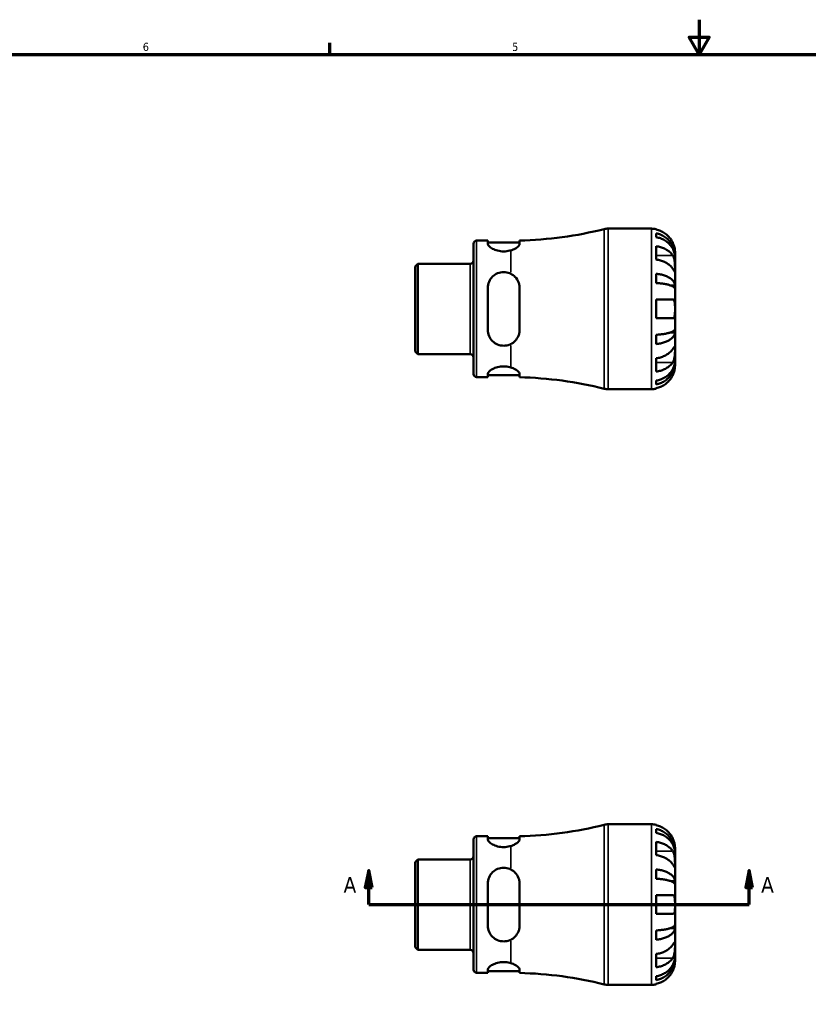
# Model space of a CAD drawing. Header units: inches. Extents: x -1.5 to 38, y -0.9 to 21.4.
# Tile 3 of 6: x 9.2 to 18.3, y 10.1 to 21.4. Entities that reach past the tile are written whole.
import ezdxf

# ---------------------------------------------------------------- set-up
doc = ezdxf.new("R2010")
doc.units = ezdxf.units.IN
doc.header["$MEASUREMENT"] = 0
for name, color, linetype, lineweight in [('Border (ANSI)', 7, 'Continuous', 70), ('Section Line (ANSI)', 7, 'Continuous', 70), ('Visible (ANSI)', 7, 'Continuous', 50), ('Visible Narrow (ANSI)', 7, 'Continuous', 35)]:
    doc.layers.add(name, color=color, linetype=linetype, lineweight=lineweight)
doc.styles.add('Label Text (ANSI)', font='tahoma.ttf')
doc.styles.add('Note Text (ANSI)', font='tahoma.ttf')

# ---------------------------------------------------------------- blocks, each defined once
blk = doc.blocks.new('Borders Default Border')
at = {"layer": 'Border (ANSI)'}
blk.add_line((12.75, 21), (12.75, 21.134), dxfattribs=at)
at = {"layer": 'Border (ANSI)', "flags": 128}
for points in [[(17, 21.4), (17, 21), (16.885, 21.2), (17.115, 21.2), (17, 21)], [(0.5, 1), (0.5, 21), (33.5, 21), (33.5, 1), (0.5, 1)]]:
    blk.add_lwpolyline(points, dxfattribs=at)
at = {"layer": 'Border (ANSI)', "color": 5, "true_color": 0x0000ff, "char_height": 0.0945, "attachment_point": 7, "style": 'Note Text (ANSI)'}
for s, insert in [('6', (10.595, 21.038)), ('5', (14.847, 21.038))]:
    blk.add_mtext(s, dxfattribs=dict(at, insert=insert))
blk = doc.blocks.new('2dTransSection0')
at = {"layer": 'Section Line (ANSI)', "linetype": 'Continuous'}
for p, q in [((13.197, 11.605), (13.157, 11.408)), ((13.197, 11.408), (13.197, 11.605)), ((13.236, 11.408), (13.197, 11.605)), ((17.577, 11.605), (17.538, 11.408)), ((17.577, 11.408), (17.577, 11.605)), ((17.616, 11.408), (17.577, 11.605)), ((13.157, 11.408), (13.236, 11.408)), ((13.197, 11.211), (13.197, 11.408)), ((17.538, 11.408), (17.616, 11.408)), ((17.577, 11.211), (17.577, 11.408)), ((13.197, 11.211), (13.549, 11.211)), ((17.225, 11.211), (17.577, 11.211))]:
    blk.add_line(p, q, dxfattribs=at)
at = {"layer": 'Section Line (ANSI)'}
blk.add_line((13.197, 11.211), (17.577, 11.211), dxfattribs=at)
at = {"layer": 'Section Line (ANSI)', "linetype": 'Continuous', "flags": 128}
for points in [[(13.236, 11.408), (13.197, 11.605), (13.157, 11.408), (13.236, 11.408)], [(17.616, 11.408), (17.577, 11.605), (17.538, 11.408), (17.616, 11.408)]]:
    blk.add_lwpolyline(points, dxfattribs=at)
at = {"layer": 'Section Line (ANSI)'}
for points in [[(13.236, 11.408), (13.197, 11.605), (13.157, 11.408), (13.236, 11.408)], [(17.616, 11.408), (17.577, 11.605), (17.538, 11.408), (17.616, 11.408)]]:
    blk.add_solid(points, dxfattribs=at)
at = {"layer": 'Section Line (ANSI)', "char_height": 0.18, "attachment_point": 7, "style": 'Label Text (ANSI)'}
for insert in [(12.907, 11.349), (17.714, 11.349)]:
    blk.add_mtext('A', dxfattribs=dict(at, insert=insert))

msp = doc.modelspace()

# ---------------------------------------------------------------- linework, layer by layer
at = {"layer": 'Visible (ANSI)'}
for p, q in [((15.951, 18.995), (16.451, 18.995)), ((16.505, 18.989), (16.505, 18.983)), ((16.505, 18.94), (16.505, 18.895)), ((14.438, 18.856), (14.567, 18.856)), ((14.567, 18.856), (14.567, 18.818)), ((14.567, 18.835), (14.933, 18.835)), ((14.933, 18.819), (14.933, 18.857)), ((14.402, 17.32), (14.402, 18.82)), ((16.505, 18.792), (16.505, 18.639)), ((16.722, 18.682), (16.722, 18.724)), ((16.722, 18.682), (16.721, 18.682)), ((16.722, 18.666), (16.722, 18.682)), ((16.722, 18.533), (16.722, 18.666)), ((13.732, 18.559), (13.763, 18.59)), ((13.732, 17.581), (13.732, 18.559)), ((13.763, 18.59), (14.365, 18.59)), ((13.763, 18.59), (13.763, 17.549)), ((16.722, 18.34), (16.722, 18.533)), ((16.505, 18.475), (16.505, 18.367)), ((14.567, 18.311), (14.567, 17.829)), ((14.933, 17.829), (14.933, 18.311)), ((16.722, 18.34), (16.674, 18.34)), ((16.722, 18.301), (16.722, 18.34)), ((16.722, 18.07), (16.722, 18.301)), ((16.505, 18.178), (16.505, 17.962)), ((16.505, 18.178), (16.696, 18.178)), ((16.722, 17.839), (16.722, 18.07)), ((16.696, 17.962), (16.505, 17.962)), ((16.722, 17.8), (16.674, 17.8)), ((16.722, 17.8), (16.722, 17.839)), ((16.722, 17.607), (16.722, 17.8)), ((16.505, 17.772), (16.505, 17.665)), ((13.732, 17.581), (13.763, 17.549)), ((16.722, 17.473), (16.722, 17.607)), ((13.763, 17.549), (14.365, 17.549)), ((16.505, 17.501), (16.505, 17.348)), ((16.722, 17.457), (16.722, 17.473)), ((16.722, 17.457), (16.721, 17.457)), ((16.722, 17.415), (16.722, 17.457)), ((14.438, 17.284), (14.567, 17.284)), ((14.567, 17.321), (14.567, 17.284)), ((14.567, 17.305), (14.933, 17.305)), ((14.933, 17.282), (14.933, 17.32)), ((16.505, 17.244), (16.505, 17.2)), ((15.951, 17.145), (16.451, 17.145)), ((16.505, 17.157), (16.505, 17.15)), ((15.951, 12.136), (16.451, 12.136)), ((16.505, 12.131), (16.505, 12.124)), ((16.505, 12.081), (16.505, 12.037)), ((14.402, 10.461), (14.402, 11.961)), ((14.438, 11.997), (14.567, 11.997)), ((14.567, 11.997), (14.567, 11.959)), ((14.567, 11.976), (14.933, 11.976)), ((14.933, 11.961), (14.933, 11.998)), ((16.505, 11.933), (16.505, 11.78)), ((16.722, 11.823), (16.721, 11.823)), ((16.722, 11.823), (16.722, 11.866)), ((16.722, 11.807), (16.722, 11.823)), ((16.722, 11.674), (16.722, 11.807)), ((13.732, 11.7), (13.763, 11.731)), ((13.732, 10.722), (13.732, 11.7)), ((13.763, 11.731), (14.365, 11.731)), ((13.763, 11.731), (13.763, 10.69)), ((16.505, 11.616), (16.505, 11.509)), ((16.722, 11.481), (16.722, 11.674)), ((14.567, 11.452), (14.567, 10.97)), ((14.933, 10.97), (14.933, 11.452)), ((16.722, 11.481), (16.674, 11.481)), ((16.722, 11.442), (16.722, 11.481)), ((16.722, 11.211), (16.722, 11.442)), ((16.505, 11.319), (16.505, 11.103)), ((16.505, 11.319), (16.696, 11.319)), ((16.722, 10.98), (16.722, 11.211)), ((16.696, 11.103), (16.505, 11.103)), ((16.505, 10.913), (16.505, 10.806)), ((16.722, 10.941), (16.674, 10.941)), ((16.722, 10.941), (16.722, 10.98)), ((16.722, 10.748), (16.722, 10.941)), ((13.732, 10.722), (13.763, 10.69)), ((13.763, 10.69), (14.365, 10.69)), ((16.722, 10.615), (16.722, 10.748)), ((16.505, 10.642), (16.505, 10.489)), ((16.722, 10.599), (16.721, 10.599)), ((16.722, 10.599), (16.722, 10.615)), ((16.722, 10.556), (16.722, 10.599)), ((14.567, 10.463), (14.567, 10.425)), ((14.567, 10.446), (14.933, 10.446)), ((14.933, 10.424), (14.933, 10.461)), ((14.438, 10.425), (14.567, 10.425)), ((16.505, 10.385), (16.505, 10.341)), ((15.951, 10.286), (16.451, 10.286)), ((16.505, 10.298), (16.505, 10.291))]:
    msp.add_line(p, q, dxfattribs=at)
for centre, radius, start, end in [((14.832, 23.256), 4.4, 271.3185, 284.1319), ((15.951, 18.81), 0.185, 90, 104.1319), ((16.451, 18.724), 0.27, 78.463, 90), ((14.438, 18.82), 0.0364, 90, 180), ((14.365, 18.627), 0.0364, 270, 0), ((14.365, 17.513), 0.0364, 0, 90), ((14.438, 17.32), 0.0364, 180, 270), ((14.832, 12.884), 4.4, 75.8681, 88.6815), ((15.951, 17.33), 0.185, 255.8681, 270), ((16.451, 17.415), 0.27, 270, 281.537), ((15.951, 11.951), 0.185, 90, 104.1319), ((16.451, 11.866), 0.27, 78.463, 90), ((14.832, 16.397), 4.4, 271.3185, 284.1319), ((14.438, 11.961), 0.0364, 90, 180), ((14.365, 11.768), 0.0364, 270, 0), ((14.365, 10.654), 0.0364, 0, 90), ((14.438, 10.461), 0.0364, 180, 270), ((14.832, 6.025), 4.4, 75.8681, 88.6815), ((15.951, 10.471), 0.185, 255.8681, 270), ((16.451, 10.556), 0.27, 270, 281.537)]:
    msp.add_arc(centre, radius, start, end, dxfattribs=at)
for points, knots in [([(16.696, 18.833), (16.69, 18.844), (16.684, 18.856), (16.666, 18.883), (16.654, 18.897), (16.63, 18.921), (16.616, 18.933), (16.586, 18.953), (16.57, 18.961), (16.54, 18.974), (16.523, 18.979), (16.505, 18.983)], [3.3710401, 3.3710401, 3.3710401, 3.3710401, 3.4664759, 3.4664759, 3.5945092, 3.5945092, 3.7217811, 3.7217811, 3.849053, 3.849053, 3.9723605, 3.9723605, 3.9723605, 3.9723605]), ([(16.505, 18.94), (16.523, 18.936), (16.54, 18.931), (16.57, 18.919), (16.586, 18.911), (16.617, 18.891), (16.631, 18.88), (16.654, 18.857), (16.666, 18.843), (16.686, 18.814), (16.695, 18.798), (16.708, 18.768), (16.713, 18.751), (16.72, 18.716), (16.722, 18.698), (16.722, 18.682)], [0.1303364, 0.1303364, 0.1303364, 0.1303364, 0.2540584, 0.2540584, 0.381276, 0.381276, 0.5084936, 0.5084936, 0.6360304, 0.6360304, 0.7635673, 0.7635673, 0.8915914, 0.8915914, 1.0196155, 1.0196155, 1.0196155, 1.0196155]), ([(16.722, 18.666), (16.722, 18.681), (16.72, 18.696), (16.713, 18.727), (16.708, 18.743), (16.695, 18.769), (16.686, 18.783), (16.666, 18.809), (16.654, 18.822), (16.631, 18.842), (16.617, 18.852), (16.586, 18.87), (16.57, 18.877), (16.54, 18.888), (16.523, 18.892), (16.505, 18.895)], [3.0637481, 3.0637481, 3.0637481, 3.0637481, 3.1917723, 3.1917723, 3.3197964, 3.3197964, 3.4473332, 3.4473332, 3.57487, 3.57487, 3.7020877, 3.7020877, 3.8293053, 3.8293053, 3.9530272, 3.9530272, 3.9530272, 3.9530272]), ([(16.722, 18.724), (16.722, 18.724), (16.722, 18.725), (16.722, 18.73), (16.722, 18.733), (16.721, 18.745), (16.72, 18.754), (16.717, 18.772), (16.715, 18.78), (16.711, 18.795), (16.708, 18.801), (16.704, 18.815), (16.701, 18.821), (16.697, 18.83), (16.696, 18.831), (16.696, 18.833)], [-1.9083114, -1.9083114, -1.9083114, -1.9083114, -1.8410665, -1.8410665, -1.767715, -1.767715, -1.6603296, -1.6603296, -1.5872685, -1.5872685, -1.5326102, -1.5326102, -1.476028, -1.476028, -1.4636078, -1.4636078, -1.4636078, -1.4636078]), ([(14.832, 18.744), (14.828, 18.743), (14.824, 18.742), (14.797, 18.735), (14.773, 18.732), (14.75, 18.732), (14.727, 18.732), (14.702, 18.735), (14.658, 18.746), (14.638, 18.754), (14.606, 18.771), (14.591, 18.781), (14.572, 18.801), (14.567, 18.811), (14.567, 18.818)], [-0.2104789, -0.2104789, -0.2104789, -0.2104789, -0.1767922, -0.1767922, 0, 0, 0, 0.1767922, 0.1767922, 0.3535843, 0.3535843, 0.5453728, 0.5453728, 0.7371612, 0.7371612, 0.7371612, 0.7371612]), ([(14.933, 18.819), (14.933, 18.818), (14.933, 18.816), (14.932, 18.813), (14.932, 18.811), (14.929, 18.805), (14.925, 18.799), (14.911, 18.784), (14.897, 18.773), (14.866, 18.756), (14.85, 18.749), (14.832, 18.744)], [-0.5490738, -0.5490738, -0.5490738, -0.5490738, -0.5114183, -0.5114183, -0.4703594, -0.4703594, -0.3632409, -0.3632409, -0.1585456, -0.1585456, -0.0000312, -0.0000312, -0.0000312, -0.0000312]), ([(16.505, 18.792), (16.523, 18.789), (16.54, 18.786), (16.57, 18.777), (16.586, 18.771), (16.616, 18.756), (16.63, 18.748), (16.654, 18.731), (16.666, 18.721), (16.684, 18.702), (16.69, 18.694), (16.696, 18.686)], [0.1303408, 0.1303408, 0.1303408, 0.1303408, 0.2536482, 0.2536482, 0.3809202, 0.3809202, 0.5081921, 0.5081921, 0.6362254, 0.6362254, 0.7316612, 0.7316612, 0.7316612, 0.7316612]), ([(16.696, 18.533), (16.69, 18.541), (16.684, 18.549), (16.666, 18.568), (16.654, 18.578), (16.63, 18.595), (16.616, 18.603), (16.586, 18.618), (16.57, 18.624), (16.54, 18.633), (16.523, 18.636), (16.505, 18.639)], [3.3710401, 3.3710401, 3.3710401, 3.3710401, 3.4664759, 3.4664759, 3.5945092, 3.5945092, 3.7217811, 3.7217811, 3.849053, 3.849053, 3.9723605, 3.9723605, 3.9723605, 3.9723605]), ([(16.696, 18.686), (16.697, 18.683), (16.699, 18.681), (16.703, 18.673), (16.706, 18.667), (16.711, 18.654), (16.713, 18.647), (16.717, 18.629), (16.719, 18.618), (16.721, 18.594), (16.721, 18.581), (16.722, 18.555), (16.722, 18.543), (16.722, 18.533)], [-0.4426933, -0.4426933, -0.4426933, -0.4426933, -0.4134358, -0.4134358, -0.356428, -0.356428, -0.2966362, -0.2966362, -0.2128548, -0.2128548, -0.1090118, -0.1090118, 0, 0, 0, 0]), ([(14.567, 18.311), (14.567, 18.335), (14.572, 18.36), (14.591, 18.406), (14.606, 18.426), (14.638, 18.458), (14.658, 18.471), (14.702, 18.489), (14.727, 18.494), (14.773, 18.494), (14.797, 18.489), (14.824, 18.478), (14.828, 18.477), (14.832, 18.475)], [0.7103226, 0.7103226, 0.7103226, 0.7103226, 0.902111, 0.902111, 1.0938995, 1.0938995, 1.2706916, 1.2706916, 1.4474838, 1.4474838, 1.624276, 1.624276, 1.6579627, 1.6579627, 1.6579627, 1.6579627]), ([(16.722, 18.533), (16.722, 18.527), (16.722, 18.522), (16.722, 18.513), (16.722, 18.51), (16.721, 18.503), (16.721, 18.501), (16.718, 18.501), (16.717, 18.503), (16.712, 18.508), (16.71, 18.511), (16.706, 18.518), (16.703, 18.522), (16.699, 18.528), (16.697, 18.53), (16.696, 18.533)], [0, 0, 0, 0, 0.0605809, 0.0605809, 0.1253161, 0.1253161, 0.2148329, 0.2148329, 0.2996129, 0.2996129, 0.3587788, 0.3587788, 0.416121, 0.416121, 0.4421601, 0.4421601, 0.4421601, 0.4421601]), ([(14.832, 18.475), (14.85, 18.465), (14.866, 18.454), (14.898, 18.422), (14.912, 18.4), (14.926, 18.364), (14.929, 18.351), (14.932, 18.329), (14.933, 18.32), (14.933, 18.311)], [-0.5509608, -0.5509608, -0.5509608, -0.5509608, -0.3906836, -0.3906836, -0.1798773, -0.1798773, -0.074421, -0.074421, 0, 0, 0, 0]), ([(16.505, 18.475), (16.523, 18.473), (16.54, 18.47), (16.57, 18.464), (16.586, 18.459), (16.617, 18.449), (16.631, 18.443), (16.654, 18.431), (16.666, 18.424), (16.686, 18.409), (16.695, 18.4), (16.708, 18.385), (16.713, 18.376), (16.72, 18.357), (16.722, 18.348), (16.722, 18.34)], [0.1303364, 0.1303364, 0.1303364, 0.1303364, 0.2540584, 0.2540584, 0.381276, 0.381276, 0.5084936, 0.5084936, 0.6360304, 0.6360304, 0.7635673, 0.7635673, 0.8915914, 0.8915914, 1.0196155, 1.0196155, 1.0196155, 1.0196155]), ([(16.722, 18.301), (16.722, 18.305), (16.72, 18.31), (16.713, 18.319), (16.708, 18.323), (16.695, 18.331), (16.686, 18.335), (16.666, 18.342), (16.654, 18.346), (16.631, 18.352), (16.617, 18.355), (16.586, 18.36), (16.57, 18.362), (16.54, 18.365), (16.523, 18.367), (16.505, 18.367)], [3.0637481, 3.0637481, 3.0637481, 3.0637481, 3.1917723, 3.1917723, 3.3197964, 3.3197964, 3.4473332, 3.4473332, 3.57487, 3.57487, 3.7020877, 3.7020877, 3.8293053, 3.8293053, 3.9530272, 3.9530272, 3.9530272, 3.9530272]), ([(16.696, 18.178), (16.698, 18.178), (16.701, 18.178), (16.705, 18.176), (16.707, 18.175), (16.711, 18.171), (16.712, 18.169), (16.717, 18.16), (16.719, 18.153), (16.721, 18.135), (16.721, 18.124), (16.722, 18.098), (16.722, 18.084), (16.722, 18.07)], [-0.4452054, -0.4452054, -0.4452054, -0.4452054, -0.3984229, -0.3984229, -0.3559674, -0.3559674, -0.3036169, -0.3036169, -0.2118158, -0.2118158, -0.1090953, -0.1090953, 0, 0, 0, 0]), ([(16.722, 18.07), (16.722, 18.06), (16.722, 18.05), (16.722, 18.029), (16.722, 18.019), (16.72, 18), (16.72, 17.992), (16.716, 17.979), (16.715, 17.974), (16.711, 17.968), (16.709, 17.966), (16.705, 17.964), (16.703, 17.963), (16.699, 17.962), (16.698, 17.962), (16.696, 17.962)], [0, 0, 0, 0, 0.0768243, 0.0768243, 0.1637869, 0.1637869, 0.2479976, 0.2479976, 0.3213706, 0.3213706, 0.3674486, 0.3674486, 0.4091524, 0.4091524, 0.4402254, 0.4402254, 0.4402254, 0.4402254]), ([(14.832, 17.665), (14.828, 17.663), (14.824, 17.661), (14.797, 17.65), (14.773, 17.646), (14.75, 17.646), (14.727, 17.646), (14.702, 17.65), (14.658, 17.668), (14.638, 17.682), (14.606, 17.713), (14.591, 17.734), (14.572, 17.78), (14.567, 17.805), (14.567, 17.829)], [-0.2104789, -0.2104789, -0.2104789, -0.2104789, -0.1767922, -0.1767922, 0, 0, 0, 0.1767922, 0.1767922, 0.3535843, 0.3535843, 0.5453728, 0.5453728, 0.7371612, 0.7371612, 0.7371612, 0.7371612]), ([(14.933, 17.829), (14.933, 17.824), (14.933, 17.82), (14.932, 17.81), (14.932, 17.805), (14.929, 17.787), (14.925, 17.774), (14.911, 17.738), (14.897, 17.717), (14.866, 17.686), (14.85, 17.674), (14.832, 17.665)], [-0.5490428, -0.5490428, -0.5490428, -0.5490428, -0.5113907, -0.5113907, -0.4703354, -0.4703354, -0.3632255, -0.3632255, -0.1585355, -0.1585355, 0, 0, 0, 0]), ([(16.505, 17.772), (16.523, 17.773), (16.54, 17.774), (16.57, 17.778), (16.586, 17.78), (16.617, 17.785), (16.631, 17.788), (16.654, 17.794), (16.666, 17.797), (16.686, 17.805), (16.695, 17.809), (16.708, 17.817), (16.713, 17.821), (16.72, 17.83), (16.722, 17.835), (16.722, 17.839)], [0.1303364, 0.1303364, 0.1303364, 0.1303364, 0.2540584, 0.2540584, 0.381276, 0.381276, 0.5084936, 0.5084936, 0.6360304, 0.6360304, 0.7635673, 0.7635673, 0.8915914, 0.8915914, 1.0196155, 1.0196155, 1.0196155, 1.0196155]), ([(16.722, 17.8), (16.722, 17.792), (16.72, 17.782), (16.713, 17.764), (16.708, 17.755), (16.695, 17.739), (16.686, 17.731), (16.666, 17.716), (16.654, 17.709), (16.631, 17.697), (16.617, 17.691), (16.586, 17.68), (16.57, 17.676), (16.54, 17.67), (16.523, 17.667), (16.505, 17.665)], [3.0637481, 3.0637481, 3.0637481, 3.0637481, 3.1917723, 3.1917723, 3.3197964, 3.3197964, 3.4473332, 3.4473332, 3.57487, 3.57487, 3.7020877, 3.7020877, 3.8293053, 3.8293053, 3.9530272, 3.9530272, 3.9530272, 3.9530272]), ([(16.505, 17.501), (16.523, 17.503), (16.54, 17.507), (16.57, 17.516), (16.586, 17.522), (16.616, 17.536), (16.63, 17.545), (16.654, 17.561), (16.666, 17.571), (16.684, 17.59), (16.69, 17.599), (16.696, 17.607)], [0.1303408, 0.1303408, 0.1303408, 0.1303408, 0.2536482, 0.2536482, 0.3809202, 0.3809202, 0.5081921, 0.5081921, 0.6362254, 0.6362254, 0.7316612, 0.7316612, 0.7316612, 0.7316612]), ([(16.696, 17.607), (16.697, 17.609), (16.699, 17.612), (16.703, 17.618), (16.706, 17.622), (16.711, 17.629), (16.713, 17.632), (16.717, 17.637), (16.719, 17.639), (16.721, 17.638), (16.721, 17.636), (16.722, 17.625), (16.722, 17.617), (16.722, 17.607)], [-0.4426933, -0.4426933, -0.4426933, -0.4426933, -0.4134358, -0.4134358, -0.356428, -0.356428, -0.2966362, -0.2966362, -0.2128548, -0.2128548, -0.1090118, -0.1090118, 0, 0, 0, 0]), ([(16.722, 17.607), (16.722, 17.601), (16.722, 17.595), (16.722, 17.581), (16.722, 17.574), (16.721, 17.554), (16.721, 17.543), (16.718, 17.52), (16.717, 17.509), (16.712, 17.492), (16.71, 17.485), (16.706, 17.472), (16.703, 17.466), (16.699, 17.458), (16.697, 17.456), (16.696, 17.454)], [0, 0, 0, 0, 0.0605809, 0.0605809, 0.1253161, 0.1253161, 0.2148329, 0.2148329, 0.2996129, 0.2996129, 0.3587788, 0.3587788, 0.416121, 0.416121, 0.4421601, 0.4421601, 0.4421601, 0.4421601]), ([(16.505, 17.244), (16.523, 17.247), (16.54, 17.252), (16.57, 17.263), (16.586, 17.27), (16.617, 17.287), (16.631, 17.298), (16.654, 17.318), (16.666, 17.33), (16.686, 17.356), (16.695, 17.37), (16.708, 17.397), (16.713, 17.412), (16.72, 17.443), (16.722, 17.459), (16.722, 17.473)], [0.1303364, 0.1303364, 0.1303364, 0.1303364, 0.2540584, 0.2540584, 0.381276, 0.381276, 0.5084936, 0.5084936, 0.6360304, 0.6360304, 0.7635673, 0.7635673, 0.8915914, 0.8915914, 1.0196155, 1.0196155, 1.0196155, 1.0196155]), ([(14.567, 17.321), (14.567, 17.329), (14.572, 17.339), (14.591, 17.358), (14.606, 17.369), (14.638, 17.386), (14.658, 17.394), (14.702, 17.405), (14.727, 17.408), (14.773, 17.408), (14.797, 17.405), (14.824, 17.398), (14.828, 17.397), (14.832, 17.396)], [0.7103226, 0.7103226, 0.7103226, 0.7103226, 0.902111, 0.902111, 1.0938995, 1.0938995, 1.2706916, 1.2706916, 1.4474838, 1.4474838, 1.624276, 1.624276, 1.6579627, 1.6579627, 1.6579627, 1.6579627]), ([(14.832, 17.396), (14.85, 17.39), (14.866, 17.383), (14.898, 17.366), (14.912, 17.355), (14.926, 17.339), (14.929, 17.334), (14.932, 17.326), (14.933, 17.323), (14.933, 17.32)], [-0.5509609, -0.5509609, -0.5509609, -0.5509609, -0.3907112, -0.3907112, -0.1798954, -0.1798954, -0.0744289, -0.0744289, 0, 0, 0, 0]), ([(16.722, 17.457), (16.722, 17.441), (16.72, 17.423), (16.713, 17.389), (16.708, 17.372), (16.695, 17.342), (16.686, 17.326), (16.666, 17.296), (16.654, 17.283), (16.631, 17.26), (16.617, 17.248), (16.586, 17.229), (16.57, 17.221), (16.54, 17.208), (16.523, 17.203), (16.505, 17.2)], [3.0637481, 3.0637481, 3.0637481, 3.0637481, 3.1917723, 3.1917723, 3.3197964, 3.3197964, 3.4473332, 3.4473332, 3.57487, 3.57487, 3.7020877, 3.7020877, 3.8293053, 3.8293053, 3.9530272, 3.9530272, 3.9530272, 3.9530272]), ([(16.696, 17.454), (16.69, 17.446), (16.684, 17.437), (16.666, 17.418), (16.654, 17.408), (16.63, 17.392), (16.616, 17.383), (16.586, 17.369), (16.57, 17.363), (16.54, 17.354), (16.523, 17.35), (16.505, 17.348)], [3.3710401, 3.3710401, 3.3710401, 3.3710401, 3.4664759, 3.4664759, 3.5945092, 3.5945092, 3.7217811, 3.7217811, 3.849053, 3.849053, 3.9723605, 3.9723605, 3.9723605, 3.9723605]), ([(16.696, 17.307), (16.698, 17.311), (16.7, 17.315), (16.704, 17.326), (16.706, 17.332), (16.711, 17.345), (16.713, 17.352), (16.717, 17.368), (16.719, 17.377), (16.721, 17.394), (16.721, 17.402), (16.722, 17.412), (16.722, 17.415), (16.722, 17.415)], [-0.4398235, -0.4398235, -0.4398235, -0.4398235, -0.4063078, -0.4063078, -0.353671, -0.353671, -0.2963084, -0.2963084, -0.2119376, -0.2119376, -0.1088504, -0.1088504, 0, 0, 0, 0]), ([(16.505, 17.157), (16.523, 17.16), (16.54, 17.166), (16.57, 17.178), (16.586, 17.187), (16.616, 17.207), (16.63, 17.219), (16.654, 17.243), (16.666, 17.257), (16.684, 17.283), (16.69, 17.295), (16.696, 17.307)], [0.1303408, 0.1303408, 0.1303408, 0.1303408, 0.2536482, 0.2536482, 0.3809202, 0.3809202, 0.5081921, 0.5081921, 0.6362254, 0.6362254, 0.7316612, 0.7316612, 0.7316612, 0.7316612]), ([(16.696, 11.974), (16.69, 11.985), (16.684, 11.997), (16.666, 12.024), (16.654, 12.038), (16.63, 12.062), (16.616, 12.074), (16.586, 12.094), (16.57, 12.103), (16.54, 12.115), (16.523, 12.121), (16.505, 12.124)], [3.3710401, 3.3710401, 3.3710401, 3.3710401, 3.4664759, 3.4664759, 3.5945092, 3.5945092, 3.7217811, 3.7217811, 3.849053, 3.849053, 3.9723605, 3.9723605, 3.9723605, 3.9723605]), ([(16.505, 12.081), (16.523, 12.078), (16.54, 12.072), (16.57, 12.06), (16.586, 12.052), (16.617, 12.032), (16.631, 12.021), (16.654, 11.998), (16.666, 11.984), (16.686, 11.955), (16.695, 11.939), (16.708, 11.909), (16.713, 11.892), (16.72, 11.857), (16.722, 11.84), (16.722, 11.823)], [0.1303364, 0.1303364, 0.1303364, 0.1303364, 0.2540584, 0.2540584, 0.381276, 0.381276, 0.5084936, 0.5084936, 0.6360304, 0.6360304, 0.7635673, 0.7635673, 0.8915914, 0.8915914, 1.0196155, 1.0196155, 1.0196155, 1.0196155]), ([(16.722, 11.807), (16.722, 11.822), (16.72, 11.838), (16.713, 11.869), (16.708, 11.884), (16.695, 11.91), (16.686, 11.924), (16.666, 11.951), (16.654, 11.963), (16.631, 11.983), (16.617, 11.993), (16.586, 12.011), (16.57, 12.018), (16.54, 12.029), (16.523, 12.034), (16.505, 12.037)], [3.0637481, 3.0637481, 3.0637481, 3.0637481, 3.1917723, 3.1917723, 3.3197964, 3.3197964, 3.4473332, 3.4473332, 3.57487, 3.57487, 3.7020877, 3.7020877, 3.8293053, 3.8293053, 3.9530272, 3.9530272, 3.9530272, 3.9530272]), ([(14.832, 11.885), (14.828, 11.884), (14.824, 11.883), (14.797, 11.876), (14.773, 11.873), (14.75, 11.873), (14.727, 11.873), (14.702, 11.876), (14.658, 11.887), (14.638, 11.895), (14.606, 11.912), (14.591, 11.922), (14.572, 11.942), (14.567, 11.952), (14.567, 11.959)], [-0.2104789, -0.2104789, -0.2104789, -0.2104789, -0.1767922, -0.1767922, 0, 0, 0, 0.1767922, 0.1767922, 0.3535843, 0.3535843, 0.5453728, 0.5453728, 0.7371612, 0.7371612, 0.7371612, 0.7371612]), ([(14.933, 11.961), (14.933, 11.959), (14.933, 11.958), (14.932, 11.954), (14.932, 11.952), (14.929, 11.946), (14.925, 11.941), (14.911, 11.925), (14.897, 11.915), (14.866, 11.897), (14.85, 11.89), (14.832, 11.885)], [-0.5490428, -0.5490428, -0.5490428, -0.5490428, -0.5113907, -0.5113907, -0.4703354, -0.4703354, -0.3632255, -0.3632255, -0.1585355, -0.1585355, 0, 0, 0, 0]), ([(16.505, 11.933), (16.523, 11.931), (16.54, 11.927), (16.57, 11.918), (16.586, 11.912), (16.616, 11.898), (16.63, 11.889), (16.654, 11.872), (16.666, 11.862), (16.684, 11.844), (16.69, 11.835), (16.696, 11.827)], [0.1303408, 0.1303408, 0.1303408, 0.1303408, 0.2536482, 0.2536482, 0.3809202, 0.3809202, 0.5081921, 0.5081921, 0.6362254, 0.6362254, 0.7316612, 0.7316612, 0.7316612, 0.7316612]), ([(16.722, 11.866), (16.722, 11.866), (16.722, 11.867), (16.722, 11.873), (16.722, 11.878), (16.72, 11.89), (16.72, 11.898), (16.716, 11.914), (16.715, 11.922), (16.711, 11.936), (16.709, 11.942), (16.705, 11.952), (16.703, 11.957), (16.699, 11.966), (16.698, 11.97), (16.696, 11.974)], [0, 0, 0, 0, 0.0768243, 0.0768243, 0.1637869, 0.1637869, 0.2479976, 0.2479976, 0.3213706, 0.3213706, 0.3674486, 0.3674486, 0.4091524, 0.4091524, 0.4402254, 0.4402254, 0.4402254, 0.4402254]), ([(16.696, 11.827), (16.697, 11.824), (16.699, 11.822), (16.703, 11.814), (16.706, 11.808), (16.711, 11.795), (16.713, 11.788), (16.717, 11.77), (16.719, 11.76), (16.721, 11.735), (16.721, 11.722), (16.722, 11.696), (16.722, 11.684), (16.722, 11.674)], [-0.4426933, -0.4426933, -0.4426933, -0.4426933, -0.4134358, -0.4134358, -0.356428, -0.356428, -0.2966362, -0.2966362, -0.2128548, -0.2128548, -0.1090118, -0.1090118, 0, 0, 0, 0]), ([(16.696, 11.674), (16.69, 11.682), (16.684, 11.691), (16.666, 11.709), (16.654, 11.719), (16.63, 11.736), (16.616, 11.745), (16.586, 11.759), (16.57, 11.765), (16.54, 11.774), (16.523, 11.778), (16.505, 11.78)], [3.3710401, 3.3710401, 3.3710401, 3.3710401, 3.4664759, 3.4664759, 3.5945092, 3.5945092, 3.7217811, 3.7217811, 3.849053, 3.849053, 3.9723605, 3.9723605, 3.9723605, 3.9723605]), ([(14.567, 11.452), (14.567, 11.476), (14.572, 11.501), (14.591, 11.547), (14.606, 11.567), (14.638, 11.599), (14.658, 11.612), (14.702, 11.63), (14.727, 11.635), (14.773, 11.635), (14.797, 11.63), (14.824, 11.62), (14.828, 11.618), (14.832, 11.616)], [0.7103226, 0.7103226, 0.7103226, 0.7103226, 0.902111, 0.902111, 1.0938995, 1.0938995, 1.2706916, 1.2706916, 1.4474838, 1.4474838, 1.624276, 1.624276, 1.6579627, 1.6579627, 1.6579627, 1.6579627]), ([(14.832, 11.616), (14.85, 11.607), (14.866, 11.595), (14.898, 11.563), (14.912, 11.541), (14.926, 11.505), (14.929, 11.492), (14.932, 11.47), (14.933, 11.461), (14.933, 11.452)], [-0.5509609, -0.5509609, -0.5509609, -0.5509609, -0.3907112, -0.3907112, -0.1798954, -0.1798954, -0.0744289, -0.0744289, 0, 0, 0, 0]), ([(16.505, 11.616), (16.523, 11.614), (16.54, 11.611), (16.57, 11.605), (16.586, 11.6), (16.617, 11.59), (16.631, 11.584), (16.654, 11.572), (16.666, 11.565), (16.686, 11.55), (16.695, 11.541), (16.708, 11.526), (16.713, 11.517), (16.72, 11.499), (16.722, 11.489), (16.722, 11.481)], [0.1303364, 0.1303364, 0.1303364, 0.1303364, 0.2540584, 0.2540584, 0.381276, 0.381276, 0.5084936, 0.5084936, 0.6360304, 0.6360304, 0.7635673, 0.7635673, 0.8915914, 0.8915914, 1.0196155, 1.0196155, 1.0196155, 1.0196155]), ([(16.722, 11.674), (16.722, 11.668), (16.722, 11.663), (16.722, 11.654), (16.722, 11.651), (16.721, 11.644), (16.721, 11.642), (16.718, 11.642), (16.717, 11.644), (16.712, 11.649), (16.71, 11.652), (16.706, 11.659), (16.703, 11.663), (16.699, 11.67), (16.697, 11.672), (16.696, 11.674)], [0, 0, 0, 0, 0.0605809, 0.0605809, 0.1253161, 0.1253161, 0.2148329, 0.2148329, 0.2996129, 0.2996129, 0.3587788, 0.3587788, 0.416121, 0.416121, 0.4421601, 0.4421601, 0.4421601, 0.4421601]), ([(16.722, 11.442), (16.722, 11.446), (16.72, 11.451), (16.713, 11.46), (16.708, 11.464), (16.695, 11.472), (16.686, 11.476), (16.666, 11.484), (16.654, 11.487), (16.631, 11.493), (16.617, 11.496), (16.586, 11.501), (16.57, 11.503), (16.54, 11.506), (16.523, 11.508), (16.505, 11.509)], [3.0637481, 3.0637481, 3.0637481, 3.0637481, 3.1917723, 3.1917723, 3.3197964, 3.3197964, 3.4473332, 3.4473332, 3.57487, 3.57487, 3.7020877, 3.7020877, 3.8293053, 3.8293053, 3.9530272, 3.9530272, 3.9530272, 3.9530272]), ([(16.696, 11.319), (16.698, 11.319), (16.7, 11.319), (16.704, 11.318), (16.706, 11.316), (16.711, 11.312), (16.713, 11.31), (16.717, 11.301), (16.719, 11.294), (16.721, 11.277), (16.721, 11.265), (16.722, 11.239), (16.722, 11.225), (16.722, 11.211)], [-0.4398235, -0.4398235, -0.4398235, -0.4398235, -0.4063078, -0.4063078, -0.353671, -0.353671, -0.2963084, -0.2963084, -0.2119376, -0.2119376, -0.1088504, -0.1088504, 0, 0, 0, 0]), ([(16.722, 11.211), (16.722, 11.202), (16.722, 11.193), (16.722, 11.175), (16.722, 11.166), (16.721, 11.146), (16.72, 11.135), (16.717, 11.121), (16.715, 11.116), (16.711, 11.109), (16.708, 11.107), (16.704, 11.104), (16.701, 11.103), (16.697, 11.103), (16.696, 11.103), (16.696, 11.103)], [-1.9083114, -1.9083114, -1.9083114, -1.9083114, -1.8410665, -1.8410665, -1.767715, -1.767715, -1.6603296, -1.6603296, -1.5872685, -1.5872685, -1.5326102, -1.5326102, -1.476028, -1.476028, -1.4636078, -1.4636078, -1.4636078, -1.4636078]), ([(14.832, 10.806), (14.828, 10.804), (14.824, 10.802), (14.797, 10.792), (14.773, 10.787), (14.75, 10.787), (14.727, 10.787), (14.702, 10.792), (14.658, 10.81), (14.638, 10.823), (14.606, 10.855), (14.591, 10.875), (14.572, 10.921), (14.567, 10.946), (14.567, 10.97)], [-0.2104789, -0.2104789, -0.2104789, -0.2104789, -0.1767922, -0.1767922, 0, 0, 0, 0.1767922, 0.1767922, 0.3535843, 0.3535843, 0.5453728, 0.5453728, 0.7371612, 0.7371612, 0.7371612, 0.7371612]), ([(14.933, 10.97), (14.933, 10.965), (14.933, 10.961), (14.932, 10.951), (14.932, 10.946), (14.929, 10.928), (14.925, 10.915), (14.911, 10.88), (14.897, 10.858), (14.866, 10.827), (14.85, 10.815), (14.832, 10.806)], [-0.5490738, -0.5490738, -0.5490738, -0.5490738, -0.5114183, -0.5114183, -0.4703594, -0.4703594, -0.3632409, -0.3632409, -0.1585456, -0.1585456, -0.0000312, -0.0000312, -0.0000312, -0.0000312]), ([(16.505, 10.913), (16.523, 10.914), (16.54, 10.916), (16.57, 10.919), (16.586, 10.921), (16.617, 10.926), (16.631, 10.929), (16.654, 10.935), (16.666, 10.938), (16.686, 10.946), (16.695, 10.95), (16.708, 10.958), (16.713, 10.962), (16.72, 10.971), (16.722, 10.976), (16.722, 10.98)], [0.1303364, 0.1303364, 0.1303364, 0.1303364, 0.2540584, 0.2540584, 0.381276, 0.381276, 0.5084936, 0.5084936, 0.6360304, 0.6360304, 0.7635673, 0.7635673, 0.8915914, 0.8915914, 1.0196155, 1.0196155, 1.0196155, 1.0196155]), ([(16.722, 10.941), (16.722, 10.933), (16.72, 10.923), (16.713, 10.905), (16.708, 10.896), (16.695, 10.881), (16.686, 10.872), (16.666, 10.857), (16.654, 10.85), (16.631, 10.838), (16.617, 10.832), (16.586, 10.821), (16.57, 10.817), (16.54, 10.811), (16.523, 10.808), (16.505, 10.806)], [3.0637481, 3.0637481, 3.0637481, 3.0637481, 3.1917723, 3.1917723, 3.3197964, 3.3197964, 3.4473332, 3.4473332, 3.57487, 3.57487, 3.7020877, 3.7020877, 3.8293053, 3.8293053, 3.9530272, 3.9530272, 3.9530272, 3.9530272]), ([(16.696, 10.748), (16.697, 10.751), (16.699, 10.753), (16.703, 10.76), (16.706, 10.764), (16.711, 10.77), (16.713, 10.773), (16.717, 10.778), (16.719, 10.78), (16.721, 10.78), (16.721, 10.777), (16.722, 10.766), (16.722, 10.758), (16.722, 10.748)], [-0.4426933, -0.4426933, -0.4426933, -0.4426933, -0.4134358, -0.4134358, -0.356428, -0.356428, -0.2966362, -0.2966362, -0.2128548, -0.2128548, -0.1090118, -0.1090118, 0, 0, 0, 0]), ([(16.505, 10.642), (16.523, 10.644), (16.54, 10.648), (16.57, 10.657), (16.586, 10.663), (16.616, 10.677), (16.63, 10.686), (16.654, 10.702), (16.666, 10.713), (16.684, 10.731), (16.69, 10.74), (16.696, 10.748)], [0.1303408, 0.1303408, 0.1303408, 0.1303408, 0.2536482, 0.2536482, 0.3809202, 0.3809202, 0.5081921, 0.5081921, 0.6362254, 0.6362254, 0.7316612, 0.7316612, 0.7316612, 0.7316612]), ([(16.722, 10.748), (16.722, 10.743), (16.722, 10.736), (16.722, 10.722), (16.722, 10.715), (16.721, 10.696), (16.721, 10.684), (16.718, 10.661), (16.717, 10.65), (16.712, 10.633), (16.71, 10.626), (16.706, 10.613), (16.703, 10.607), (16.699, 10.6), (16.697, 10.597), (16.696, 10.595)], [0, 0, 0, 0, 0.0605809, 0.0605809, 0.1253161, 0.1253161, 0.2148329, 0.2148329, 0.2996129, 0.2996129, 0.3587788, 0.3587788, 0.416121, 0.416121, 0.4421601, 0.4421601, 0.4421601, 0.4421601]), ([(14.567, 10.463), (14.567, 10.47), (14.572, 10.48), (14.591, 10.5), (14.606, 10.51), (14.638, 10.527), (14.658, 10.535), (14.702, 10.546), (14.727, 10.549), (14.773, 10.549), (14.797, 10.546), (14.824, 10.539), (14.828, 10.538), (14.832, 10.537)], [0.7103226, 0.7103226, 0.7103226, 0.7103226, 0.902111, 0.902111, 1.0938995, 1.0938995, 1.2706916, 1.2706916, 1.4474838, 1.4474838, 1.624276, 1.624276, 1.6579627, 1.6579627, 1.6579627, 1.6579627]), ([(16.505, 10.385), (16.523, 10.388), (16.54, 10.393), (16.57, 10.404), (16.586, 10.411), (16.617, 10.429), (16.631, 10.439), (16.654, 10.459), (16.666, 10.471), (16.686, 10.497), (16.695, 10.511), (16.708, 10.538), (16.713, 10.553), (16.72, 10.584), (16.722, 10.6), (16.722, 10.615)], [0.1303364, 0.1303364, 0.1303364, 0.1303364, 0.2540584, 0.2540584, 0.381276, 0.381276, 0.5084936, 0.5084936, 0.6360304, 0.6360304, 0.7635673, 0.7635673, 0.8915914, 0.8915914, 1.0196155, 1.0196155, 1.0196155, 1.0196155]), ([(16.722, 10.599), (16.722, 10.582), (16.72, 10.565), (16.713, 10.53), (16.708, 10.513), (16.695, 10.483), (16.686, 10.467), (16.666, 10.438), (16.654, 10.424), (16.631, 10.401), (16.617, 10.39), (16.586, 10.37), (16.57, 10.362), (16.54, 10.35), (16.523, 10.344), (16.505, 10.341)], [3.0637481, 3.0637481, 3.0637481, 3.0637481, 3.1917723, 3.1917723, 3.3197964, 3.3197964, 3.4473332, 3.4473332, 3.57487, 3.57487, 3.7020877, 3.7020877, 3.8293053, 3.8293053, 3.9530272, 3.9530272, 3.9530272, 3.9530272]), ([(16.696, 10.595), (16.69, 10.587), (16.684, 10.578), (16.666, 10.56), (16.654, 10.549), (16.63, 10.533), (16.616, 10.524), (16.586, 10.51), (16.57, 10.504), (16.54, 10.495), (16.523, 10.491), (16.505, 10.489)], [3.3710401, 3.3710401, 3.3710401, 3.3710401, 3.4664759, 3.4664759, 3.5945092, 3.5945092, 3.7217811, 3.7217811, 3.849053, 3.849053, 3.9723605, 3.9723605, 3.9723605, 3.9723605]), ([(16.696, 10.448), (16.698, 10.452), (16.7, 10.456), (16.704, 10.467), (16.706, 10.473), (16.711, 10.487), (16.713, 10.493), (16.717, 10.509), (16.719, 10.518), (16.721, 10.535), (16.721, 10.543), (16.722, 10.554), (16.722, 10.556), (16.722, 10.556)], [-0.4398235, -0.4398235, -0.4398235, -0.4398235, -0.4063078, -0.4063078, -0.353671, -0.353671, -0.2963084, -0.2963084, -0.2119376, -0.2119376, -0.1088504, -0.1088504, 0, 0, 0, 0]), ([(14.832, 10.537), (14.85, 10.531), (14.866, 10.524), (14.898, 10.507), (14.912, 10.496), (14.926, 10.481), (14.929, 10.476), (14.932, 10.467), (14.933, 10.464), (14.933, 10.461)], [-0.5509609, -0.5509609, -0.5509609, -0.5509609, -0.3907112, -0.3907112, -0.1798954, -0.1798954, -0.0744289, -0.0744289, 0, 0, 0, 0]), ([(16.505, 10.298), (16.523, 10.301), (16.54, 10.307), (16.57, 10.319), (16.586, 10.328), (16.616, 10.348), (16.63, 10.36), (16.654, 10.384), (16.666, 10.398), (16.684, 10.424), (16.69, 10.436), (16.696, 10.448)], [0.1303408, 0.1303408, 0.1303408, 0.1303408, 0.2536482, 0.2536482, 0.3809202, 0.3809202, 0.5081921, 0.5081921, 0.6362254, 0.6362254, 0.7316612, 0.7316612, 0.7316612, 0.7316612])]:
    msp.add_open_spline(points, degree=3, knots=knots, dxfattribs=at)
at = {"layer": 'Visible Narrow (ANSI)'}
for p, q in [((15.906, 17.162), (15.906, 18.978)), ((15.951, 18.983), (15.951, 17.156)), ((16.451, 17.156), (16.451, 18.983)), ((14.438, 18.846), (14.438, 17.293)), ((14.832, 18.491), (14.832, 18.734)), ((16.686, 18.686), (16.515, 18.686)), ((14.365, 17.556), (14.365, 18.584)), ((14.832, 17.406), (14.832, 17.649)), ((16.686, 17.454), (16.515, 17.454)), ((15.906, 10.303), (15.906, 12.119)), ((15.951, 12.125), (15.951, 10.297)), ((16.451, 10.297), (16.451, 12.125)), ((14.438, 11.988), (14.438, 10.434)), ((14.832, 11.632), (14.832, 11.875)), ((16.686, 11.827), (16.515, 11.827)), ((14.365, 10.697), (14.365, 11.725)), ((14.832, 10.547), (14.832, 10.79)), ((16.686, 10.595), (16.515, 10.595))]:
    msp.add_line(p, q, dxfattribs=at)

# ---------------------------------------------------------------- block references
msp.add_blockref('Borders Default Border', (0, 0))
at = {"layer": 'Section Line (ANSI)'}
msp.add_blockref('2dTransSection0', (0, 0), dxfattribs=at)

doc.saveas('drawing.dxf')
